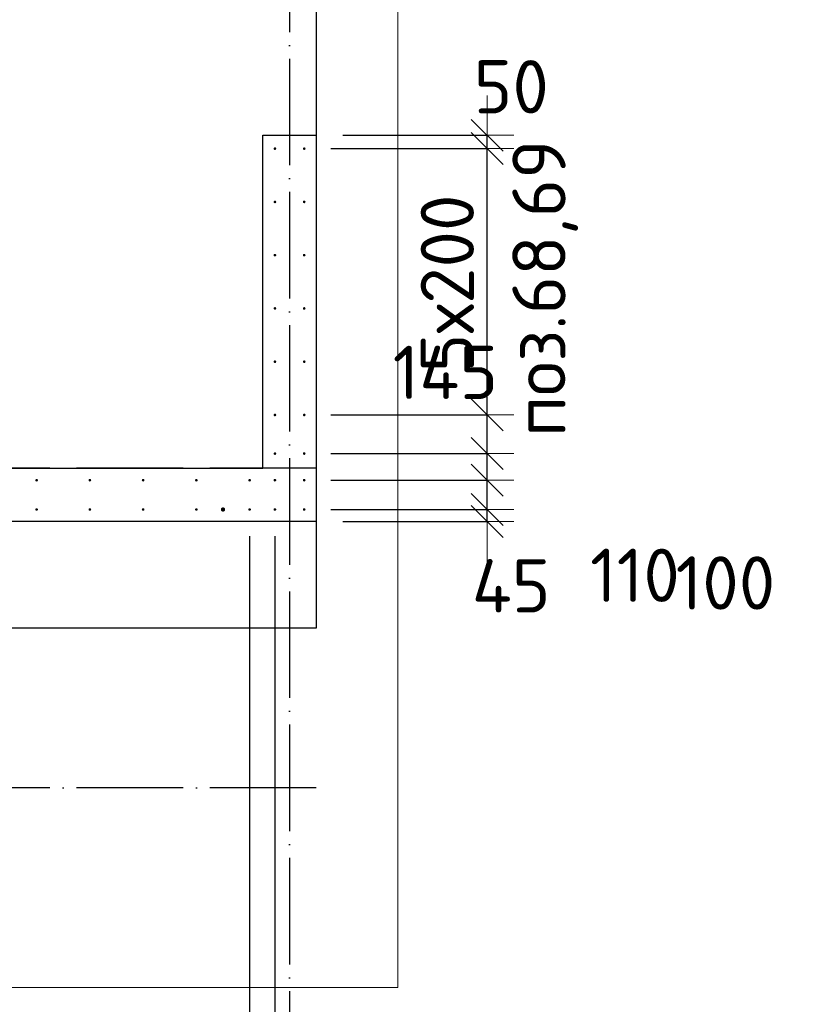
# Model space of a CAD drawing. Header units: millimetres. Extents: x 76517 to 124426, y -73423 to -21861.
# Tile 18 of 114: x 104036 to 106987, y -70813 to -67116. Entities that reach past the tile are written whole.
import ezdxf

# ---------------------------------------------------------------- set-up
doc = ezdxf.new("R2010")
doc.units = ezdxf.units.MM
doc.header["$PDMODE"] = 65
doc.linetypes.add('______11', pattern=[500, 400, -50, 0, -50])
doc.linetypes.add('______5', pattern=[1100, 800, -100, 100, -100])
for name, color, linetype, lineweight in [('Standard', 7, 'Continuous', 25), ('Арм.стержн. Выпуски', 180, 'Continuous', 35), ('Размерная линия_ общее', 7, 'Continuous', 13), ('Размерная линия_ общее_1', 7, 'Continuous', 13), ('Стена_ общее', 7, 'Continuous', 35), ('Фундамент_ общее', 7, 'Continuous', 35)]:
    doc.layers.add(name, color=color, linetype=linetype, lineweight=lineweight)
doc.layers.add('Осевая линия_ общее', color=7, linetype='______5', lineweight=13, true_color=0xa0a0a0)
doc.styles.add('ISOCPEUR', font='ISOCPEUR')
doc.dimstyles.new('DIMSTYLE_10', dxfattribs={"dimtxt": 200, "dimasz": 200, "dimexe": 0, "dimexo": 0, "dimgap": 100, "dimtad": 2, "dimdec": 0, "dimrnd": 5, "dimzin": 12, "dimdsep": 46, "dimtxsty": 'ISOCPEUR', "dimblk1": 'ALL_ML_STRICH', "dimblk2": 'ALL_ML_STRICH', "dimsah": 1, "dimcen": 0, "dimclrd": 7, "dimclre": 256, "dimclrt": 7, "dimadec": 0, "dimazin": 0, "dimtfac": 1, "dimtdec": 0, "dimtix": 1, "dimtmove": 2, "dimatfit": 3, "dimfxl": 0, "dimtvp": 1.2, "dimtzin": 0, "dimlwd": 0, "dimlwe": -3, "dimarcsym": 0})
doc.dimstyles.new('DIMSTYLE_15', dxfattribs={"dimtxt": 200, "dimasz": 200, "dimexe": 0, "dimexo": 0, "dimgap": 100, "dimtad": 0, "dimdec": 0, "dimrnd": 5, "dimzin": 12, "dimdsep": 46, "dimtxsty": 'ISOCPEUR', "dimblk1": 'ALL_ML_STRICH', "dimblk2": 'ALL_ML_STRICH', "dimsah": 1, "dimcen": 0, "dimclrd": 7, "dimclre": 256, "dimclrt": 7, "dimadec": 0, "dimazin": 0, "dimtfac": 1, "dimtdec": 0, "dimtix": 1, "dimtmove": 2, "dimatfit": 3, "dimfxl": 0, "dimtvp": 1.2, "dimtzin": 0, "dimlwd": 0, "dimlwe": -3, "dimarcsym": 0})
doc.dimstyles.new('DIMSTYLE_16', dxfattribs={"dimtxt": 200, "dimasz": 200, "dimexe": 0, "dimexo": 0, "dimgap": 100, "dimtad": 2, "dimdec": 0, "dimrnd": 5, "dimzin": 12, "dimdsep": 46, "dimtxsty": 'ISOCPEUR', "dimblk1": 'ALL_ML_STRICH', "dimblk2": 'ALL_ML_STRICH', "dimsah": 1, "dimcen": 0, "dimclrd": 7, "dimclre": 256, "dimclrt": 7, "dimadec": 0, "dimazin": 0, "dimtfac": 1, "dimtdec": 0, "dimtix": 1, "dimtmove": 2, "dimatfit": 3, "dimfxl": 0, "dimtzin": 0, "dimlwd": 0, "dimlwe": -3, "dimarcsym": 0})
doc.dimstyles.new('DIMSTYLE_19', dxfattribs={"dimtxt": 220, "dimasz": 250, "dimexe": 0, "dimexo": 0, "dimgap": 110, "dimtad": 2, "dimdec": 0, "dimrnd": 1, "dimzin": 12, "dimdsep": 46, "dimtxsty": 'ISOCPEUR', "dimblk1": 'ALL_ML_STRICH', "dimblk2": 'ALL_ML_STRICH', "dimsah": 1, "dimcen": 0, "dimclrd": 7, "dimclre": 256, "dimclrt": 7, "dimadec": 0, "dimazin": 0, "dimtfac": 1, "dimtdec": 0, "dimtix": 1, "dimtmove": 2, "dimatfit": 3, "dimfxl": 0, "dimtvp": 1.2, "dimtzin": 0, "dimlwd": 0, "dimlwe": -3, "dimarcsym": 0})
doc.dimstyles.new('DIMSTYLE_23', dxfattribs={"dimtxt": 220, "dimasz": 250, "dimexe": 0, "dimexo": 0, "dimgap": 110, "dimtad": 2, "dimdec": 0, "dimrnd": 1, "dimzin": 12, "dimdsep": 46, "dimtxsty": 'ISOCPEUR', "dimblk1": 'ALL_ML_STRICH', "dimblk2": 'ALL_ML_STRICH', "dimsah": 1, "dimcen": 0, "dimclrd": 7, "dimclre": 256, "dimclrt": 7, "dimadec": 0, "dimazin": 0, "dimtfac": 1, "dimtdec": 0, "dimtix": 1, "dimtmove": 2, "dimatfit": 3, "dimfxl": 0, "dimtzin": 0, "dimlwd": 0, "dimlwe": -3, "dimarcsym": 0})

# ---------------------------------------------------------------- blocks, each defined once
blk = doc.blocks.new('ALL_ML_STRICH')
at = {"color": 0, "linetype": 'ByBlock', "lineweight": -2}
for p, q in [((0, -0.5), (0, 0.5)), ((-0.3, -0.3), (0.3, 0.3)), ((-1, 0), (0.5, 0))]:
    blk.add_line(p, q, dxfattribs=at)
blk = doc.blocks.new('*D337')
at = {"layer": 'DEFPOINTS', "color": 7, "linetype": 'Continuous', "lineweight": 13, "transparency": 33554687}
for p in [(101900, -68955), (104900, -68955), (101900, -71449.3)]:
    blk.add_point(p, dxfattribs=at)
at = {"layer": 'Размерная линия_ общее', "color": 253, "linetype": 'Continuous', "lineweight": -2, "true_color": 0xa0a0a0, "transparency": 33554687}
for p, q in [((101900, -69055), (101900, -71449.3)), ((104900, -69055), (104900, -71449.3))]:
    blk.add_line(p, q, dxfattribs=at)
at = {"layer": 'Размерная линия_ общее', "color": 7, "linetype": 'Continuous', "lineweight": -2, "transparency": 33554687}
blk.add_line((101900, -71449.3), (104900, -71449.3), dxfattribs=at)
at = {"layer": 'Размерная линия_ общее', "color": 7, "linetype": 'Continuous', "lineweight": 13, "transparency": 33554687, "xscale": 250, "yscale": 250, "zscale": 250, "rotation": 180}
blk.add_blockref('ALL_ML_STRICH', (101900, -71449.3), dxfattribs=at)
at = {"layer": 'Размерная линия_ общее', "color": 7, "linetype": 'Continuous', "lineweight": 13, "transparency": 33554687, "xscale": 250, "yscale": 250, "zscale": 250}
blk.add_blockref('ALL_ML_STRICH', (104900, -71449.3), dxfattribs=at)
at = {"layer": 'Размерная линия_ общее', "color": 7, "linetype": 'Continuous', "lineweight": 13, "transparency": 33554687, "insert": (102586, -71179.3), "char_height": 220, "width": 11, "attachment_point": 1, "line_spacing_factor": 0.60241, "style": 'ISOCPEUR'}
blk.add_mtext('15х200=3000', dxfattribs=at)
blk = doc.blocks.new('*D338')
at = {"layer": 'DEFPOINTS', "color": 7, "linetype": 'Continuous', "lineweight": 13, "transparency": 33554687}
for p in [(104900, -68955), (104995, -68955), (104900, -71449.3)]:
    blk.add_point(p, dxfattribs=at)
at = {"layer": 'Размерная линия_ общее', "color": 253, "linetype": 'Continuous', "lineweight": -2, "true_color": 0xa0a0a0, "transparency": 33554687}
for p, q in [((104900, -69055), (104900, -71449.3)), ((104995, -69055), (104995, -71449.3))]:
    blk.add_line(p, q, dxfattribs=at)
at = {"layer": 'Размерная линия_ общее', "color": 7, "linetype": 'Continuous', "lineweight": -2, "transparency": 33554687}
blk.add_line((104900, -71449.3), (104995, -71449.3), dxfattribs=at)
at = {"layer": 'Размерная линия_ общее', "color": 7, "linetype": 'Continuous', "lineweight": 13, "transparency": 33554687, "xscale": 250, "yscale": 250, "zscale": 250}
blk.add_blockref('ALL_ML_STRICH', (104995, -71449.3), dxfattribs=at)
at = {"layer": 'Размерная линия_ общее', "color": 7, "linetype": 'Continuous', "lineweight": 13, "transparency": 33554687, "xscale": 250, "yscale": 250, "zscale": 250, "rotation": 180}
blk.add_blockref('ALL_ML_STRICH', (104900, -71449.3), dxfattribs=at)
at = {"layer": 'Размерная линия_ общее', "color": 7, "linetype": 'Continuous', "lineweight": 13, "transparency": 33554687, "insert": (105247.1, -71289.3), "char_height": 220, "width": 440, "attachment_point": 5, "style": 'ISOCPEUR'}
blk.add_mtext('\\A1;{95}', dxfattribs=at)
blk = doc.blocks.new('*D339')
at = {"layer": 'DEFPOINTS', "color": 7, "linetype": 'Continuous', "lineweight": 13, "transparency": 33554687}
for p in [(105105, -68955), (105150, -69000), (105792.5, -69000)]:
    blk.add_point(p, dxfattribs=at)
at = {"layer": 'Размерная линия_ общее_1', "color": 253, "linetype": 'Continuous', "lineweight": -2, "true_color": 0xa0a0a0, "transparency": 33554687}
for p, q in [((105205, -68955), (105792.5, -68955)), ((105250, -69000), (105792.5, -69000))]:
    blk.add_line(p, q, dxfattribs=at)
at = {"layer": 'Размерная линия_ общее_1', "color": 7, "linetype": 'Continuous', "lineweight": -2, "transparency": 33554687}
blk.add_line((105792.5, -69000), (105792.5, -68955), dxfattribs=at)
at = {"layer": 'Размерная линия_ общее_1', "color": 7, "linetype": 'Continuous', "lineweight": 13, "transparency": 33554687, "xscale": 200, "yscale": 200, "zscale": 200}
for p, rotation in [((105792.5, -69000), 270), ((105792.5, -68955), 90)]:
    blk.add_blockref('ALL_ML_STRICH', p, dxfattribs=dict(at, rotation=rotation))
at = {"layer": 'Размерная линия_ общее_1', "color": 7, "linetype": 'Continuous', "lineweight": 13, "transparency": 33554687, "insert": (105882.4, -69241.6), "char_height": 200, "width": 400, "attachment_point": 5, "style": 'ISOCPEUR'}
blk.add_mtext('\\A1;{45}', dxfattribs=at)
blk = doc.blocks.new('*D340')
at = {"layer": 'DEFPOINTS', "color": 7, "linetype": 'Continuous', "lineweight": 13, "transparency": 33554687}
for p in [(105105, -68845), (105105, -68955), (105792.5, -68955)]:
    blk.add_point(p, dxfattribs=at)
at = {"layer": 'Размерная линия_ общее_1', "color": 253, "linetype": 'Continuous', "lineweight": -2, "true_color": 0xa0a0a0, "transparency": 33554687}
for p, q in [((105205, -68845), (105792.5, -68845)), ((105205, -68955), (105792.5, -68955))]:
    blk.add_line(p, q, dxfattribs=at)
at = {"layer": 'Размерная линия_ общее_1', "color": 7, "linetype": 'Continuous', "lineweight": -2, "transparency": 33554687}
blk.add_line((105792.5, -68955), (105792.5, -68845), dxfattribs=at)
at = {"layer": 'Размерная линия_ общее_1', "color": 7, "linetype": 'Continuous', "lineweight": 13, "transparency": 33554687, "xscale": 200, "yscale": 200, "zscale": 200}
for p, rotation in [((105792.5, -68845), 90), ((105792.5, -68955), 270)]:
    blk.add_blockref('ALL_ML_STRICH', p, dxfattribs=dict(at, rotation=rotation))
at = {"layer": 'Размерная линия_ общее_1', "color": 7, "linetype": 'Continuous', "lineweight": 13, "transparency": 33554687, "insert": (106347.2, -69202), "char_height": 200, "width": 600, "attachment_point": 5, "style": 'ISOCPEUR'}
blk.add_mtext('\\A1;{110}', dxfattribs=at)
blk = doc.blocks.new('*D341')
at = {"layer": 'DEFPOINTS', "color": 7, "linetype": 'Continuous', "lineweight": 13, "transparency": 33554687}
for p in [(105105, -68745), (105105, -68845), (105792.5, -68845)]:
    blk.add_point(p, dxfattribs=at)
at = {"layer": 'Размерная линия_ общее_1', "color": 253, "linetype": 'Continuous', "lineweight": -2, "true_color": 0xa0a0a0, "transparency": 33554687}
for p, q in [((105205, -68745), (105792.5, -68745)), ((105205, -68845), (105792.5, -68845))]:
    blk.add_line(p, q, dxfattribs=at)
at = {"layer": 'Размерная линия_ общее_1', "color": 7, "linetype": 'Continuous', "lineweight": -2, "transparency": 33554687}
blk.add_line((105792.5, -68845), (105792.5, -68745), dxfattribs=at)
at = {"layer": 'Размерная линия_ общее_1', "color": 7, "linetype": 'Continuous', "lineweight": 13, "transparency": 33554687, "xscale": 200, "yscale": 200, "zscale": 200}
for p, rotation in [((105792.5, -68845), 270), ((105792.5, -68745), 90)]:
    blk.add_blockref('ALL_ML_STRICH', p, dxfattribs=dict(at, rotation=rotation))
at = {"layer": 'Размерная линия_ общее_1', "color": 7, "linetype": 'Continuous', "lineweight": 13, "transparency": 33554687, "insert": (106687.1, -69230.8), "char_height": 200, "width": 600, "attachment_point": 5, "style": 'ISOCPEUR'}
blk.add_mtext('\\A1;{100}', dxfattribs=at)
blk = doc.blocks.new('*D342')
at = {"layer": 'DEFPOINTS', "color": 7, "linetype": 'Continuous', "lineweight": 13, "transparency": 33554687}
for p in [(105105, -68600), (105105, -68745), (105792.5, -68745)]:
    blk.add_point(p, dxfattribs=at)
at = {"layer": 'Размерная линия_ общее_1', "color": 253, "linetype": 'Continuous', "lineweight": -2, "true_color": 0xa0a0a0, "transparency": 33554687}
for p, q in [((105205, -68600), (105792.5, -68600)), ((105205, -68745), (105792.5, -68745))]:
    blk.add_line(p, q, dxfattribs=at)
at = {"layer": 'Размерная линия_ общее_1', "color": 7, "linetype": 'Continuous', "lineweight": -2, "transparency": 33554687}
blk.add_line((105792.5, -68745), (105792.5, -68600), dxfattribs=at)
at = {"layer": 'Размерная линия_ общее_1', "color": 7, "linetype": 'Continuous', "lineweight": 13, "transparency": 33554687, "xscale": 200, "yscale": 200, "zscale": 200}
for p, rotation in [((105792.5, -68600), 90), ((105792.5, -68745), 270)]:
    blk.add_blockref('ALL_ML_STRICH', p, dxfattribs=dict(at, rotation=rotation))
at = {"layer": 'Размерная линия_ общее_1', "color": 7, "linetype": 'Continuous', "lineweight": 13, "transparency": 33554687, "insert": (105635.3, -68440.2), "char_height": 200, "width": 600, "attachment_point": 5, "style": 'ISOCPEUR'}
blk.add_mtext('\\A1;{145}', dxfattribs=at)
blk = doc.blocks.new('*D343')
at = {"layer": 'DEFPOINTS', "color": 7, "linetype": 'Continuous', "lineweight": 13, "transparency": 33554687}
for p in [(105105, -67600), (105105, -68600), (105792.5, -68600)]:
    blk.add_point(p, dxfattribs=at)
at = {"layer": 'Размерная линия_ общее_1', "color": 253, "linetype": 'Continuous', "lineweight": -2, "true_color": 0xa0a0a0, "transparency": 33554687}
for p, q in [((105205, -67600), (105792.5, -67600)), ((105205, -68600), (105792.5, -68600))]:
    blk.add_line(p, q, dxfattribs=at)
at = {"layer": 'Размерная линия_ общее_1', "color": 7, "linetype": 'Continuous', "lineweight": -2, "transparency": 33554687}
blk.add_line((105792.5, -68600), (105792.5, -67600), dxfattribs=at)
at = {"layer": 'Размерная линия_ общее_1', "color": 7, "linetype": 'Continuous', "lineweight": 13, "transparency": 33554687, "xscale": 200, "yscale": 200, "zscale": 200}
for p, rotation in [((105792.5, -67600), 90), ((105792.5, -68600), 270)]:
    blk.add_blockref('ALL_ML_STRICH', p, dxfattribs=dict(at, rotation=rotation))
at = {"layer": 'Размерная линия_ общее_1', "color": 7, "linetype": 'Continuous', "lineweight": 13, "transparency": 33554687, "insert": (105542.5, -68440), "char_height": 200, "width": 10, "attachment_point": 1, "rotation": 90, "line_spacing_factor": 0.60241, "style": 'ISOCPEUR'}
blk.add_mtext('5х200', dxfattribs=at)
blk = doc.blocks.new('*D344')
at = {"layer": 'DEFPOINTS', "color": 7, "linetype": 'Continuous', "lineweight": 13, "transparency": 33554687}
for p in [(105150, -67550), (105105, -67600), (105792.5, -67600)]:
    blk.add_point(p, dxfattribs=at)
at = {"layer": 'Размерная линия_ общее_1', "color": 253, "linetype": 'Continuous', "lineweight": -2, "true_color": 0xa0a0a0, "transparency": 33554687}
for p, q in [((105250, -67550), (105792.5, -67550)), ((105205, -67600), (105792.5, -67600))]:
    blk.add_line(p, q, dxfattribs=at)
at = {"layer": 'Размерная линия_ общее_1', "color": 7, "linetype": 'Continuous', "lineweight": -2, "transparency": 33554687}
blk.add_line((105792.5, -67600), (105792.5, -67550), dxfattribs=at)
at = {"layer": 'Размерная линия_ общее_1', "color": 7, "linetype": 'Continuous', "lineweight": 13, "transparency": 33554687, "xscale": 200, "yscale": 200, "zscale": 200}
for p, rotation in [((105792.5, -67600), 270), ((105792.5, -67550), 90)]:
    blk.add_blockref('ALL_ML_STRICH', p, dxfattribs=dict(at, rotation=rotation))
at = {"layer": 'Размерная линия_ общее_1', "color": 7, "linetype": 'Continuous', "lineweight": 13, "transparency": 33554687, "insert": (105882.6, -67367.6), "char_height": 200, "width": 400, "attachment_point": 5, "style": 'ISOCPEUR'}
blk.add_mtext('\\A1;{50}', dxfattribs=at)

msp = doc.modelspace()

# ---------------------------------------------------------------- hatches: boundary and pattern name
at = {"layer": 'Арм.стержн. Выпуски', "linetype": 'Continuous', "lineweight": 35, "transparency": 33554687}
for color, points in [(4, [(105000, -67600), (104999.6, -67598.1), (104998.5, -67596.5), (104996.9, -67595.4), (104995, -67595), (104993.1, -67595.4), (104991.5, -67596.5), (104990.4, -67598.1), (104990, -67600), (104990.4, -67601.9), (104991.5, -67603.5), (104993.1, -67604.6), (104995, -67605), (104996.9, -67604.6), (104998.5, -67603.5), (104999.6, -67601.9)]), (4, [(105110, -67600), (105109.6, -67598.1), (105108.5, -67596.5), (105106.9, -67595.4), (105105, -67595), (105103.1, -67595.4), (105101.5, -67596.5), (105100.4, -67598.1), (105100, -67600), (105100.4, -67601.9), (105101.5, -67603.5), (105103.1, -67604.6), (105105, -67605), (105106.9, -67604.6), (105108.5, -67603.5), (105109.6, -67601.9)]), (4, [(105000, -67800), (104999.6, -67798.1), (104998.5, -67796.5), (104996.9, -67795.4), (104995, -67795), (104993.1, -67795.4), (104991.5, -67796.5), (104990.4, -67798.1), (104990, -67800), (104990.4, -67801.9), (104991.5, -67803.5), (104993.1, -67804.6), (104995, -67805), (104996.9, -67804.6), (104998.5, -67803.5), (104999.6, -67801.9)]), (4, [(105110, -67800), (105109.6, -67798.1), (105108.5, -67796.5), (105106.9, -67795.4), (105105, -67795), (105103.1, -67795.4), (105101.5, -67796.5), (105100.4, -67798.1), (105100, -67800), (105100.4, -67801.9), (105101.5, -67803.5), (105103.1, -67804.6), (105105, -67805), (105106.9, -67804.6), (105108.5, -67803.5), (105109.6, -67801.9)]), (4, [(105000, -68000), (104999.6, -67998.1), (104998.5, -67996.5), (104996.9, -67995.4), (104995, -67995), (104993.1, -67995.4), (104991.5, -67996.5), (104990.4, -67998.1), (104990, -68000), (104990.4, -68001.9), (104991.5, -68003.5), (104993.1, -68004.6), (104995, -68005), (104996.9, -68004.6), (104998.5, -68003.5), (104999.6, -68001.9)]), (4, [(105110, -68000), (105109.6, -67998.1), (105108.5, -67996.5), (105106.9, -67995.4), (105105, -67995), (105103.1, -67995.4), (105101.5, -67996.5), (105100.4, -67998.1), (105100, -68000), (105100.4, -68001.9), (105101.5, -68003.5), (105103.1, -68004.6), (105105, -68005), (105106.9, -68004.6), (105108.5, -68003.5), (105109.6, -68001.9)]), (4, [(105000, -68200), (104999.6, -68198.1), (104998.5, -68196.5), (104996.9, -68195.4), (104995, -68195), (104993.1, -68195.4), (104991.5, -68196.5), (104990.4, -68198.1), (104990, -68200), (104990.4, -68201.9), (104991.5, -68203.5), (104993.1, -68204.6), (104995, -68205), (104996.9, -68204.6), (104998.5, -68203.5), (104999.6, -68201.9)]), (4, [(105110, -68200), (105109.6, -68198.1), (105108.5, -68196.5), (105106.9, -68195.4), (105105, -68195), (105103.1, -68195.4), (105101.5, -68196.5), (105100.4, -68198.1), (105100, -68200), (105100.4, -68201.9), (105101.5, -68203.5), (105103.1, -68204.6), (105105, -68205), (105106.9, -68204.6), (105108.5, -68203.5), (105109.6, -68201.9)]), (4, [(105000, -68400), (104999.6, -68398.1), (104998.5, -68396.5), (104996.9, -68395.4), (104995, -68395), (104993.1, -68395.4), (104991.5, -68396.5), (104990.4, -68398.1), (104990, -68400), (104990.4, -68401.9), (104991.5, -68403.5), (104993.1, -68404.6), (104995, -68405), (104996.9, -68404.6), (104998.5, -68403.5), (104999.6, -68401.9)]), (4, [(105110, -68400), (105109.6, -68398.1), (105108.5, -68396.5), (105106.9, -68395.4), (105105, -68395), (105103.1, -68395.4), (105101.5, -68396.5), (105100.4, -68398.1), (105100, -68400), (105100.4, -68401.9), (105101.5, -68403.5), (105103.1, -68404.6), (105105, -68405), (105106.9, -68404.6), (105108.5, -68403.5), (105109.6, -68401.9)]), (4, [(105000, -68600), (104999.6, -68598.1), (104998.5, -68596.5), (104996.9, -68595.4), (104995, -68595), (104993.1, -68595.4), (104991.5, -68596.5), (104990.4, -68598.1), (104990, -68600), (104990.4, -68601.9), (104991.5, -68603.5), (104993.1, -68604.6), (104995, -68605), (104996.9, -68604.6), (104998.5, -68603.5), (104999.6, -68601.9)]), (4, [(105110, -68600), (105109.6, -68598.1), (105108.5, -68596.5), (105106.9, -68595.4), (105105, -68595), (105103.1, -68595.4), (105101.5, -68596.5), (105100.4, -68598.1), (105100, -68600), (105100.4, -68601.9), (105101.5, -68603.5), (105103.1, -68604.6), (105105, -68605), (105106.9, -68604.6), (105108.5, -68603.5), (105109.6, -68601.9)]), (4, [(105000, -68745), (104999.6, -68743.1), (104998.5, -68741.5), (104996.9, -68740.4), (104995, -68740), (104993.1, -68740.4), (104991.5, -68741.5), (104990.4, -68743.1), (104990, -68745), (104990.4, -68746.9), (104991.5, -68748.5), (104993.1, -68749.6), (104995, -68750), (104996.9, -68749.6), (104998.5, -68748.5), (104999.6, -68746.9)]), (4, [(105110, -68745), (105109.6, -68743.1), (105108.5, -68741.5), (105106.9, -68740.4), (105105, -68740), (105103.1, -68740.4), (105101.5, -68741.5), (105100.4, -68743.1), (105100, -68745), (105100.4, -68746.9), (105101.5, -68748.5), (105103.1, -68749.6), (105105, -68750), (105106.9, -68749.6), (105108.5, -68748.5), (105109.6, -68746.9)]), (4, [(104105, -68845), (104104.6, -68843.1), (104103.5, -68841.5), (104101.9, -68840.4), (104100, -68840), (104098.1, -68840.4), (104096.5, -68841.5), (104095.4, -68843.1), (104095, -68845), (104095.4, -68846.9), (104096.5, -68848.5), (104098.1, -68849.6), (104100, -68850), (104101.9, -68849.6), (104103.5, -68848.5), (104104.6, -68846.9)]), (4, [(104305, -68845), (104304.6, -68843.1), (104303.5, -68841.5), (104301.9, -68840.4), (104300, -68840), (104298.1, -68840.4), (104296.5, -68841.5), (104295.4, -68843.1), (104295, -68845), (104295.4, -68846.9), (104296.5, -68848.5), (104298.1, -68849.6), (104300, -68850), (104301.9, -68849.6), (104303.5, -68848.5), (104304.6, -68846.9)]), (4, [(104505, -68845), (104504.6, -68843.1), (104503.5, -68841.5), (104501.9, -68840.4), (104500, -68840), (104498.1, -68840.4), (104496.5, -68841.5), (104495.4, -68843.1), (104495, -68845), (104495.4, -68846.9), (104496.5, -68848.5), (104498.1, -68849.6), (104500, -68850), (104501.9, -68849.6), (104503.5, -68848.5), (104504.6, -68846.9)]), (4, [(104705, -68845), (104704.6, -68843.1), (104703.5, -68841.5), (104701.9, -68840.4), (104700, -68840), (104698.1, -68840.4), (104696.5, -68841.5), (104695.4, -68843.1), (104695, -68845), (104695.4, -68846.9), (104696.5, -68848.5), (104698.1, -68849.6), (104700, -68850), (104701.9, -68849.6), (104703.5, -68848.5), (104704.6, -68846.9)]), (4, [(104905, -68845), (104904.6, -68843.1), (104903.5, -68841.5), (104901.9, -68840.4), (104900, -68840), (104898.1, -68840.4), (104896.5, -68841.5), (104895.4, -68843.1), (104895, -68845), (104895.4, -68846.9), (104896.5, -68848.5), (104898.1, -68849.6), (104900, -68850), (104901.9, -68849.6), (104903.5, -68848.5), (104904.6, -68846.9)]), (4, [(105000, -68845), (104999.6, -68843.1), (104998.5, -68841.5), (104996.9, -68840.4), (104995, -68840), (104993.1, -68840.4), (104991.5, -68841.5), (104990.4, -68843.1), (104990, -68845), (104990.4, -68846.9), (104991.5, -68848.5), (104993.1, -68849.6), (104995, -68850), (104996.9, -68849.6), (104998.5, -68848.5), (104999.6, -68846.9)]), (4, [(105110, -68845), (105109.6, -68843.1), (105108.5, -68841.5), (105106.9, -68840.4), (105105, -68840), (105103.1, -68840.4), (105101.5, -68841.5), (105100.4, -68843.1), (105100, -68845), (105100.4, -68846.9), (105101.5, -68848.5), (105103.1, -68849.6), (105105, -68850), (105106.9, -68849.6), (105108.5, -68848.5), (105109.6, -68846.9)]), (4, [(104105, -68955), (104104.6, -68953.1), (104103.5, -68951.5), (104101.9, -68950.4), (104100, -68950), (104098.1, -68950.4), (104096.5, -68951.5), (104095.4, -68953.1), (104095, -68955), (104095.4, -68956.9), (104096.5, -68958.5), (104098.1, -68959.6), (104100, -68960), (104101.9, -68959.6), (104103.5, -68958.5), (104104.6, -68956.9)]), (4, [(104305, -68955), (104304.6, -68953.1), (104303.5, -68951.5), (104301.9, -68950.4), (104300, -68950), (104298.1, -68950.4), (104296.5, -68951.5), (104295.4, -68953.1), (104295, -68955), (104295.4, -68956.9), (104296.5, -68958.5), (104298.1, -68959.6), (104300, -68960), (104301.9, -68959.6), (104303.5, -68958.5), (104304.6, -68956.9)]), (4, [(104505, -68955), (104504.6, -68953.1), (104503.5, -68951.5), (104501.9, -68950.4), (104500, -68950), (104498.1, -68950.4), (104496.5, -68951.5), (104495.4, -68953.1), (104495, -68955), (104495.4, -68956.9), (104496.5, -68958.5), (104498.1, -68959.6), (104500, -68960), (104501.9, -68959.6), (104503.5, -68958.5), (104504.6, -68956.9)]), (4, [(104705, -68955), (104704.6, -68953.1), (104703.5, -68951.5), (104701.9, -68950.4), (104700, -68950), (104698.1, -68950.4), (104696.5, -68951.5), (104695.4, -68953.1), (104695, -68955), (104695.4, -68956.9), (104696.5, -68958.5), (104698.1, -68959.6), (104700, -68960), (104701.9, -68959.6), (104703.5, -68958.5), (104704.6, -68956.9)]), (41, [(104808, -68955), (104807.4, -68951.9), (104805.7, -68949.3), (104803.1, -68947.6), (104800, -68947), (104796.9, -68947.6), (104794.3, -68949.3), (104792.6, -68951.9), (104792, -68955), (104792.6, -68958.1), (104794.3, -68960.7), (104796.9, -68962.4), (104800, -68963), (104803.1, -68962.4), (104805.7, -68960.7), (104807.4, -68958.1)]), (4, [(104905, -68955), (104904.6, -68953.1), (104903.5, -68951.5), (104901.9, -68950.4), (104900, -68950), (104898.1, -68950.4), (104896.5, -68951.5), (104895.4, -68953.1), (104895, -68955), (104895.4, -68956.9), (104896.5, -68958.5), (104898.1, -68959.6), (104900, -68960), (104901.9, -68959.6), (104903.5, -68958.5), (104904.6, -68956.9)]), (4, [(105000, -68955), (104999.6, -68953.1), (104998.5, -68951.5), (104996.9, -68950.4), (104995, -68950), (104993.1, -68950.4), (104991.5, -68951.5), (104990.4, -68953.1), (104990, -68955), (104990.4, -68956.9), (104991.5, -68958.5), (104993.1, -68959.6), (104995, -68960), (104996.9, -68959.6), (104998.5, -68958.5), (104999.6, -68956.9)]), (4, [(105110, -68955), (105109.6, -68953.1), (105108.5, -68951.5), (105106.9, -68950.4), (105105, -68950), (105103.1, -68950.4), (105101.5, -68951.5), (105100.4, -68953.1), (105100, -68955), (105100.4, -68956.9), (105101.5, -68958.5), (105103.1, -68959.6), (105105, -68960), (105106.9, -68959.6), (105108.5, -68958.5), (105109.6, -68956.9)])]:
    msp.add_hatch(color=color, dxfattribs=at).paths.add_polyline_path(points)

# ---------------------------------------------------------------- linework, layer by layer
at = {"layer": 'Standard', "color": 7, "linetype": 'Continuous', "lineweight": 13, "transparency": 33554687}
msp.add_lwpolyline([(79182.6, -70750), (105457, -70750), (105457, -23310), (79182.6, -23310), (79182.6, -70750)], dxfattribs=at)
at = {"layer": 'Осевая линия_ общее', "color": 253, "linetype": '______11', "lineweight": -3, "true_color": 0xa0a0a0, "transparency": 33554687}
for p, q in [((105050, -55260), (105050, -72827.9)), ((105150, -68800), (77142.2, -68800)), ((105150, -70000), (77142.2, -70000))]:
    msp.add_line(p, q, dxfattribs=at)
at = {"layer": 'Стена_ общее', "color": 7, "linetype": 'Continuous', "lineweight": 25, "transparency": 33554687}
for p, q in [((104950, -68800), (104950, -67550)), ((104950, -67550), (105150, -67550)), ((104950, -68800), (104950, -67550)), ((104950, -67550), (105150, -67550)), ((105150, -67550), (105150, -69000)), ((105150, -67550), (105150, -69000)), ((101650, -68800), (104950, -68800)), ((101650, -68800), (104950, -68800)), ((104950, -69000), (101850, -69000)), ((104950, -69000), (101850, -69000)), ((105150, -69000), (104950, -69000)), ((105150, -69000), (104950, -69000))]:
    msp.add_line(p, q, dxfattribs=at)
at = {"layer": 'Фундамент_ общее', "color": 7, "lineweight": 25, "transparency": 33554687}
for p, q in [((105150, -65320), (105150, -67550)), ((105150, -69000), (105150, -69400)), ((105150, -69400), (102250, -69400))]:
    msp.add_line(p, q, dxfattribs=at)
at = {"layer": 'Фундамент_ общее', "color": 7, "linetype": 'Continuous', "lineweight": 25, "transparency": 33554687}
for p, q in [((105150, -65320), (105150, -67550)), ((105150, -69000), (105150, -69400)), ((105150, -69400), (102250, -69400))]:
    msp.add_line(p, q, dxfattribs=at)

# ---------------------------------------------------------------- texts
at = {"layer": 'Standard', "color": 7, "linetype": 'Continuous', "lineweight": 13, "transparency": 33554687, "insert": (105886.8, -68124.3), "char_height": 200, "width": 1196.491, "attachment_point": 2, "rotation": 90, "style": 'ISOCPEUR'}
msp.add_mtext('\\A1;{\\fISOCPEUR|i0|b0;\\H200.000000;\\W1.000000;\\C7;поз.68,69}\\P', dxfattribs=at)

# ---------------------------------------------------------------- dimensions: what is measured, and where the dimension line sits
at = {"layer": 'Размерная линия_ общее', "color": 7, "linetype": 'Continuous', "lineweight": 13, "transparency": 33554687}
dim = msp.add_linear_dim(base=(104900, -71449.3), p1=(101900, -69055), p2=(104900, -69055), text='15х200=3000', dimstyle='DIMSTYLE_23', override={"dimpost": '<>', "dimclrd": 7, "dimclre": 253, "dimclrt": 7, "dimlwd": 0, "dimlwe": 65533}, dxfattribs=at)
dim.commit()
dim.dimension.update_dxf_attribs({"geometry": '*D337', "text_midpoint": (103400, -71339.3), "dimtype": 160})
dim = msp.add_linear_dim(base=(104995, -71449.3), p1=(104900, -69055), p2=(104995, -69055), dimstyle='DIMSTYLE_19', override={"dimpost": '<>', "dimclrd": 7, "dimclre": 253, "dimclrt": 7, "dimlwd": 0, "dimlwe": 65533}, dxfattribs=at)
dim.commit()
dim.dimension.update_dxf_attribs({"geometry": '*D338', "text_midpoint": (105247.1, -71289.3), "dimtype": 160})
at = {"layer": 'Размерная линия_ общее_1', "color": 7, "linetype": 'Continuous', "lineweight": 13, "transparency": 33554687}
for base, p1, p2, dimstyle, picture, middle in [((105792.5, -67550), (105205, -67600), (105250, -67550), 'DIMSTYLE_10', '*D344', (105882.6, -67367.6)), ((105792.5, -68600), (105205, -68745), (105205, -68600), 'DIMSTYLE_10', '*D342', (105635.3, -68440.2)), ((105792.5, -68745), (105205, -68845), (105205, -68745), 'DIMSTYLE_15', '*D341', (106687.1, -69230.8)), ((105792.5, -68845), (105205, -68955), (105205, -68845), 'DIMSTYLE_15', '*D340', (106347.2, -69202)), ((105792.5, -68955), (105250, -69000), (105205, -68955), 'DIMSTYLE_10', '*D339', (105882.4, -69241.6))]:
    dim = msp.add_linear_dim(base=base, p1=p1, p2=p2, angle=90, dimstyle=dimstyle, override={"dimpost": '<>', "dimclrd": 7, "dimclre": 253, "dimclrt": 7, "dimlwd": 0, "dimlwe": 65533}, dxfattribs=at)
    dim.commit()
    dim.dimension.update_dxf_attribs({"geometry": picture, "text_midpoint": middle, "dimtype": 160})
dim = msp.add_linear_dim(base=(105792.5, -67600), p1=(105205, -68600), p2=(105205, -67600), angle=90, text='5х200', dimstyle='DIMSTYLE_16', override={"dimpost": '<>', "dimclrd": 7, "dimclre": 253, "dimclrt": 7, "dimlwd": 0, "dimlwe": 65533}, dxfattribs=at)
dim.commit()
dim.dimension.update_dxf_attribs({"geometry": '*D343', "text_midpoint": (105792.5, -68000), "dimtype": 160})

doc.saveas('drawing.dxf')
